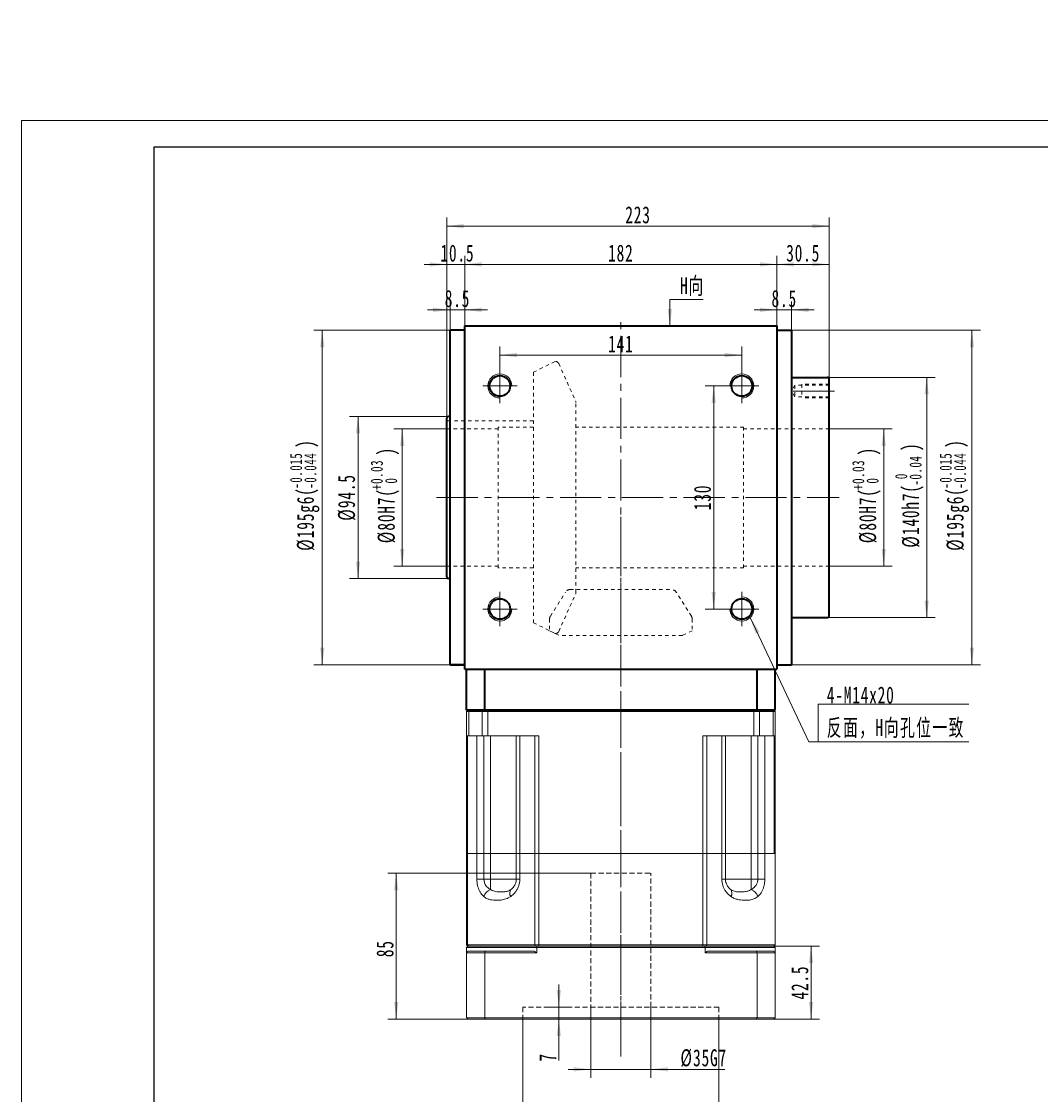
# Model space of a CAD drawing. Header units: millimetres. Extents: x 1279 to 2575, y -336 to 638.
# Tile 2 of 3: x 1279 to 1873, y 12 to 638. Entities that reach past the tile are written whole.
import ezdxf

# ---------------------------------------------------------------- set-up
doc = ezdxf.new("R2010")
doc.units = ezdxf.units.MM
doc.header["$LTSCALE"] = 2
for name, pattern in [('CENTER', [10.16, 6.35, -1.27, 1.27, -1.27]), ('DASHED', [0.75, 0.5, -0.25]), ('点画线', [18, 12, -2, 2, -2]), ('虚线', [2, 1, -1])]:
    doc.linetypes.add(name, pattern=pattern)
doc.layers.get('0').update_dxf_attribs({"lineweight": 18})
for name, color, linetype, lineweight in [('3中心线层', 1, 'CENTER', 18), ('4虚线层', 6, 'DASHED', 18), ('中心线层', 1, '点画线', 18), ('图框_外框线', 7, 'Continuous', 18), ('尺寸线层', 3, 'Continuous', 18), ('粗实线', 7, 'Continuous', 50), ('粗实线层', 7, 'Continuous', 35), ('虚线层', 6, '虚线', 18)]:
    doc.layers.add(name, color=color, linetype=linetype, lineweight=lineweight)
doc.styles.add('标准', font='txt', dxfattribs={"width": 0.667})
doc.dimstyles.new('a4-1-1.5', dxfattribs={"dimtxt": 4.5, "dimasz": 4.5, "dimexe": 2.25, "dimexo": 0, "dimgap": 0.75, "dimtad": 1, "dimdec": 3, "dimdsep": 46, "dimtxsty": '标准', "dimblk": '_CAXARROW', "dimcen": 0, "dimdle": 6, "dimazin": 2, "dimtfac": 0.707107, "dimtdec": 3, "dimtix": 1, "dimtmove": 2, "dimatfit": 3, "dimfxl": 0, "dimfrac": 2, "dimtolj": 1, "dimtzin": 0, "dimarcsym": 0})

# ---------------------------------------------------------------- blocks, each defined once
blk = doc.blocks.new('*X6')
at = {"layer": '尺寸线层', "linetype": 'Continuous'}
for points in [[(1555.18, -85.23), (1551.49, -75.96), (1549.32, -77.16)], [(1560.97, -95.74), (1566.83, -103.82), (1564.66, -105.01)]]:
    blk.add_hatch(color=0, dxfattribs=at).paths.add_polyline_path(points, flags=0)
at = {"layer": '尺寸线层', "color": 0, "linetype": 'Continuous'}
blk.add_line((1509.36, -2.05), (1567.34, -107.3), dxfattribs=at)
at = {"layer": '尺寸线层', "color": 0, "insert": (1532.04, -26.36), "char_height": 9.9, "width": 128.9258, "attachment_point": 5, "rotation": 298.84961, "line_spacing_factor": 1.15057, "style": '标准'}
blk.add_mtext('\\T1.1;4-M12深28均布', dxfattribs=at)
blk = doc.blocks.new('_CAXARROW')
blk.add_hatch(color=0).paths.add_polyline_path([(0, 0), (-1, 0.125), (-1, -0.125)], flags=0)
blk = doc.blocks.new('*X10')
at = {"layer": '尺寸线层', "linetype": 'Continuous'}
for points in [[(1558.28, 443.42), (1568.18, 444.66), (1568.18, 442.19)], [(1699.28, 443.42), (1689.38, 444.66), (1689.38, 442.19)]]:
    blk.add_hatch(color=0, dxfattribs=at).paths.add_polyline_path(points, flags=0)
at = {"layer": '尺寸线层', "color": 0, "linetype": 'Continuous'}
for p, q in [((1558.28, 435.45), (1558.28, 448.37)), ((1699.28, 435.45), (1699.28, 448.37)), ((1558.28, 443.42), (1699.28, 443.42))]:
    blk.add_line(p, q, dxfattribs=at)
at = {"layer": '尺寸线层', "color": 0, "insert": (1628.78, 449.94), "char_height": 9.9, "width": 26.017, "attachment_point": 5, "line_spacing_factor": 1.15057, "style": '标准'}
blk.add_mtext('\\T1.1;141', dxfattribs=at)
blk = doc.blocks.new('*X11')
at = {"layer": '尺寸线层', "linetype": 'Continuous'}
for points in [[(1682.9, 425.45), (1684.14, 415.55), (1681.67, 415.55)], [(1682.9, 295.45), (1684.14, 305.35), (1681.67, 305.35)]]:
    blk.add_hatch(color=0, dxfattribs=at).paths.add_polyline_path(points, flags=0)
at = {"layer": '尺寸线层', "color": 0, "linetype": 'Continuous'}
for p, q in [((1689.28, 425.45), (1677.95, 425.45)), ((1682.9, 425.45), (1682.9, 295.45)), ((1689.28, 295.45), (1677.95, 295.45))]:
    blk.add_line(p, q, dxfattribs=at)
at = {"layer": '尺寸线层', "color": 0, "insert": (1676.39, 360.45), "char_height": 9.9, "width": 26.9708, "attachment_point": 5, "rotation": 90, "line_spacing_factor": 1.15057, "style": '标准'}
blk.add_mtext('\\T1.1;130', dxfattribs=at)
blk = doc.blocks.new('*X13')
at = {"layer": '尺寸线层', "color": 0, "char_height": 9.9, "attachment_point": 1, "rotation": 90, "line_spacing_factor": 1.15057, "style": '标准'}
for s, insert, width in [('\\T1.1;{\\H0.707107x;+0.03}', (1483.02, 364.88), 71.7195), ('\\T1.1;)', (1487.05, 384.91), 213.2903), ('\\T1.1;%%C80H7(', (1487.05, 333.79), 213.2903), ('\\T1.1;{\\H0.707107x;0}', (1491.38, 368.56), 71.7195)]:
    blk.add_mtext(s, dxfattribs=dict(at, insert=insert, width=width))
blk = doc.blocks.new('*X12')
at = {"layer": '尺寸线层', "linetype": 'Continuous'}
for points in [[(1501.38, 400.45), (1502.61, 390.55), (1500.14, 390.55)], [(1501.38, 320.45), (1502.61, 330.35), (1500.14, 330.35)]]:
    blk.add_hatch(color=0, dxfattribs=at).paths.add_polyline_path(points, flags=0)
at = {"layer": '尺寸线层', "color": 0, "linetype": 'Continuous'}
for p, q in [((1527.28, 400.45), (1496.43, 400.45)), ((1501.38, 400.45), (1501.38, 320.45)), ((1527.28, 320.45), (1496.43, 320.45))]:
    blk.add_line(p, q, dxfattribs=at)
at = {"layer": '尺寸线层', "color": 0}
blk.add_blockref('*X13', (0, 0), dxfattribs=at)
blk = doc.blocks.new('*X14')
at = {"layer": '尺寸线层', "linetype": 'Continuous'}
for points in [[(1475.61, 407.7), (1476.85, 397.8), (1474.37, 397.8)], [(1475.61, 313.2), (1476.85, 323.1), (1474.37, 323.1)]]:
    blk.add_hatch(color=0, dxfattribs=at).paths.add_polyline_path(points, flags=0)
at = {"layer": '尺寸线层', "color": 0, "linetype": 'Continuous'}
for p, q in [((1528.28, 407.7), (1470.66, 407.7)), ((1475.61, 407.7), (1475.61, 313.2)), ((1528.28, 313.2), (1470.66, 313.2))]:
    blk.add_line(p, q, dxfattribs=at)
at = {"layer": '尺寸线层', "color": 0, "insert": (1469.09, 360.45), "char_height": 9.9, "width": 49.1726, "attachment_point": 5, "rotation": 90, "line_spacing_factor": 1.15057, "style": '标准'}
blk.add_mtext('\\T1.1;%%C94.5', dxfattribs=at)
blk = doc.blocks.new('*X16')
at = {"layer": '尺寸线层', "color": 0, "char_height": 9.9, "attachment_point": 1, "rotation": 90, "line_spacing_factor": 1.15057, "style": '标准'}
for s, insert, width in [('\\T1.1;{\\H0.707107x;-0.015}', (1435.95, 365.56), 86.3291), ('\\T1.1;)', (1439.97, 389.32), 248.5608), ('\\T1.1;{\\H0.707107x;-0.044}', (1444.3, 365.56), 86.3291), ('\\T1.1;%%C195g6(', (1439.97, 329.38), 248.5608)]:
    blk.add_mtext(s, dxfattribs=dict(at, insert=insert, width=width))
blk = doc.blocks.new('*X15')
at = {"layer": '尺寸线层', "linetype": 'Continuous'}
for points in [[(1454.77, 457.95), (1456.01, 448.05), (1453.53, 448.05)], [(1454.77, 262.95), (1456.01, 272.85), (1453.53, 272.85)]]:
    blk.add_hatch(color=0, dxfattribs=at).paths.add_polyline_path(points, flags=0)
at = {"layer": '尺寸线层', "color": 0, "linetype": 'Continuous'}
for p, q in [((1529.28, 457.95), (1449.82, 457.95)), ((1454.77, 457.95), (1454.77, 262.95)), ((1529.28, 262.95), (1449.82, 262.95))]:
    blk.add_line(p, q, dxfattribs=at)
at = {"layer": '尺寸线层', "color": 0}
blk.add_blockref('*X16', (0, 0), dxfattribs=at)
blk = doc.blocks.new('*X18')
at = {"layer": '尺寸线层', "color": 0, "char_height": 9.9, "attachment_point": 1, "rotation": 90, "line_spacing_factor": 1.15057, "style": '标准'}
for s, insert, width in [('\\T1.1;{\\H0.707107x;+0.03}', (1763.64, 364.88), 71.7195), ('\\T1.1;)', (1767.67, 384.91), 213.2903), ('\\T1.1;%%C80H7(', (1767.67, 333.79), 213.2903), ('\\T1.1;{\\H0.707107x;0}', (1771.99, 368.56), 71.7195)]:
    blk.add_mtext(s, dxfattribs=dict(at, insert=insert, width=width))
blk = doc.blocks.new('*X17')
at = {"layer": '尺寸线层', "linetype": 'Continuous'}
for points in [[(1781.99, 400.45), (1783.23, 390.55), (1780.76, 390.55)], [(1781.99, 320.45), (1783.23, 330.35), (1780.76, 330.35)]]:
    blk.add_hatch(color=0, dxfattribs=at).paths.add_polyline_path(points, flags=0)
at = {"layer": '尺寸线层', "color": 0, "linetype": 'Continuous'}
for p, q in [((1750.28, 400.45), (1786.94, 400.45)), ((1781.99, 400.45), (1781.99, 320.45)), ((1750.28, 320.45), (1786.94, 320.45))]:
    blk.add_line(p, q, dxfattribs=at)
at = {"layer": '尺寸线层', "color": 0}
blk.add_blockref('*X18', (0, 0), dxfattribs=at)
blk = doc.blocks.new('*X20')
at = {"layer": '尺寸线层', "color": 0, "char_height": 9.9, "attachment_point": 1, "rotation": 90, "line_spacing_factor": 1.15057, "style": '标准'}
for s, insert, width in [('\\T1.1;)', (1792.71, 387.49), 233.9513), ('\\T1.1;{\\H0.707107x;-0.04}', (1797.04, 367.39), 71.7195), ('\\T1.1;%%C140h7(', (1792.71, 331.21), 233.9513), ('\\T1.1;{\\H0.707107x;0}', (1788.68, 371.14), 71.7195)]:
    blk.add_mtext(s, dxfattribs=dict(at, insert=insert, width=width))
blk = doc.blocks.new('*X19')
at = {"layer": '尺寸线层', "linetype": 'Continuous'}
for points in [[(1807.04, 430.45), (1808.28, 420.55), (1805.8, 420.55)], [(1807.04, 290.45), (1808.28, 300.35), (1805.8, 300.35)]]:
    blk.add_hatch(color=0, dxfattribs=at).paths.add_polyline_path(points, flags=0)
at = {"layer": '尺寸线层', "color": 0, "linetype": 'Continuous'}
for p, q in [((1749.28, 430.45), (1811.99, 430.45)), ((1807.04, 430.45), (1807.04, 290.45)), ((1749.28, 290.45), (1811.99, 290.45))]:
    blk.add_line(p, q, dxfattribs=at)
at = {"layer": '尺寸线层', "color": 0}
blk.add_blockref('*X20', (0, 0), dxfattribs=at)
blk = doc.blocks.new('*X22')
at = {"layer": '尺寸线层', "color": 0, "char_height": 9.9, "attachment_point": 1, "rotation": 90, "line_spacing_factor": 1.15057, "style": '标准'}
for s, insert, width in [('\\T1.1;{\\H0.707107x;-0.015}', (1814.6, 365.56), 86.3291), ('\\T1.1;)', (1818.63, 389.32), 248.5608), ('\\T1.1;{\\H0.707107x;-0.044}', (1822.96, 365.56), 86.3291), ('\\T1.1;%%C195g6(', (1818.63, 329.38), 248.5608)]:
    blk.add_mtext(s, dxfattribs=dict(at, insert=insert, width=width))
blk = doc.blocks.new('*X21')
at = {"layer": '尺寸线层', "linetype": 'Continuous'}
for points in [[(1833.43, 457.95), (1834.66, 448.05), (1832.19, 448.05)], [(1833.43, 262.95), (1834.66, 272.85), (1832.19, 272.85)]]:
    blk.add_hatch(color=0, dxfattribs=at).paths.add_polyline_path(points, flags=0)
at = {"layer": '尺寸线层', "color": 0, "linetype": 'Continuous'}
for p, q in [((1728.28, 457.95), (1838.38, 457.95)), ((1833.43, 457.95), (1833.43, 262.95)), ((1728.28, 262.95), (1838.38, 262.95))]:
    blk.add_line(p, q, dxfattribs=at)
at = {"layer": '尺寸线层', "color": 0}
blk.add_blockref('*X22', (0, 0), dxfattribs=at)
blk = doc.blocks.new('*X23')
at = {"layer": '尺寸线层', "linetype": 'Continuous'}
for points in [[(1537.78, 496.3), (1547.68, 497.54), (1547.68, 495.07)], [(1719.78, 496.3), (1709.88, 497.54), (1709.88, 495.07)]]:
    blk.add_hatch(color=0, dxfattribs=at).paths.add_polyline_path(points, flags=0)
at = {"layer": '尺寸线层', "color": 0, "linetype": 'Continuous'}
for p, q in [((1537.78, 460.45), (1537.78, 501.25)), ((1719.78, 460.45), (1719.78, 501.25)), ((1537.78, 496.3), (1719.78, 496.3))]:
    blk.add_line(p, q, dxfattribs=at)
at = {"layer": '尺寸线层', "color": 0, "insert": (1628.78, 502.82), "char_height": 9.9, "width": 26.7507, "attachment_point": 5, "line_spacing_factor": 1.15057, "style": '标准'}
blk.add_mtext('\\T1.1;182', dxfattribs=at)
blk = doc.blocks.new('*X24')
at = {"layer": '尺寸线层', "linetype": 'Continuous'}
for points in [[(1527.28, 518.61), (1537.18, 517.37), (1537.18, 519.85)], [(1750.28, 518.61), (1740.38, 517.37), (1740.38, 519.85)]]:
    blk.add_hatch(color=0, dxfattribs=at).paths.add_polyline_path(points, flags=0)
at = {"layer": '尺寸线层', "color": 0, "linetype": 'Continuous'}
for p, q in [((1527.28, 406.7), (1527.28, 523.56)), ((1750.28, 429.45), (1750.28, 523.56)), ((1750.28, 518.61), (1527.28, 518.61))]:
    blk.add_line(p, q, dxfattribs=at)
at = {"layer": '尺寸线层', "color": 0, "insert": (1638.78, 525.13), "char_height": 9.9, "width": 27.9246, "attachment_point": 5, "line_spacing_factor": 1.15057, "style": '标准'}
blk.add_mtext('\\T1.1;223', dxfattribs=at)
blk = doc.blocks.new('*X25')
at = {"layer": '尺寸线层', "linetype": 'Continuous'}
for points in [[(1527.28, 496.3), (1517.38, 495.07), (1517.38, 497.54)], [(1537.78, 496.3), (1547.68, 495.07), (1547.68, 497.54)]]:
    blk.add_hatch(color=0, dxfattribs=at).paths.add_polyline_path(points, flags=0)
at = {"layer": '尺寸线层', "color": 0, "linetype": 'Continuous'}
for p, q in [((1527.28, 406.7), (1527.28, 501.25)), ((1537.78, 460.45), (1537.78, 501.25)), ((1550.98, 496.3), (1514.08, 496.3))]:
    blk.add_line(p, q, dxfattribs=at)
at = {"layer": '尺寸线层', "color": 0, "insert": (1533.53, 502.82), "char_height": 9.9, "width": 37.0812, "attachment_point": 5, "line_spacing_factor": 1.15057, "style": '标准'}
blk.add_mtext('\\T1.1;10.5', dxfattribs=at)
blk = doc.blocks.new('*X26')
at = {"layer": '尺寸线层', "linetype": 'Continuous'}
for points in [[(1529.28, 469.81), (1519.38, 468.57), (1519.38, 471.05)], [(1537.78, 469.81), (1547.68, 468.57), (1547.68, 471.05)]]:
    blk.add_hatch(color=0, dxfattribs=at).paths.add_polyline_path(points, flags=0)
at = {"layer": '尺寸线层', "color": 0, "linetype": 'Continuous'}
for p, q in [((1550.98, 469.81), (1516.08, 469.81)), ((1529.28, 457.95), (1529.28, 474.76)), ((1537.78, 460.45), (1537.78, 474.76))]:
    blk.add_line(p, q, dxfattribs=at)
at = {"layer": '尺寸线层', "color": 0, "insert": (1533.53, 476.33), "char_height": 9.9, "width": 28.0714, "attachment_point": 5, "line_spacing_factor": 1.15057, "style": '标准'}
blk.add_mtext('\\T1.1;8.5', dxfattribs=at)
blk = doc.blocks.new('*X27')
at = {"layer": '尺寸线层', "linetype": 'Continuous'}
for points in [[(1719.78, 469.81), (1709.88, 471.05), (1709.88, 468.57)], [(1728.28, 469.81), (1738.18, 471.05), (1738.18, 468.57)]]:
    blk.add_hatch(color=0, dxfattribs=at).paths.add_polyline_path(points, flags=0)
at = {"layer": '尺寸线层', "color": 0, "linetype": 'Continuous'}
for p, q in [((1706.58, 469.81), (1741.48, 469.81)), ((1719.78, 460.45), (1719.78, 474.76)), ((1728.28, 457.95), (1728.28, 474.76))]:
    blk.add_line(p, q, dxfattribs=at)
at = {"layer": '尺寸线层', "color": 0, "insert": (1724.03, 476.33), "char_height": 9.9, "width": 28.0714, "attachment_point": 5, "line_spacing_factor": 1.15057, "style": '标准'}
blk.add_mtext('\\T1.1;8.5', dxfattribs=at)
blk = doc.blocks.new('*X28')
at = {"layer": '尺寸线层', "linetype": 'Continuous'}
for points in [[(1719.78, 496.3), (1729.68, 497.54), (1729.68, 495.07)], [(1750.28, 496.3), (1740.38, 497.54), (1740.38, 495.07)]]:
    blk.add_hatch(color=0, dxfattribs=at).paths.add_polyline_path(points, flags=0)
at = {"layer": '尺寸线层', "color": 0, "linetype": 'Continuous'}
for p, q in [((1719.78, 460.45), (1719.78, 501.25)), ((1750.28, 429.45), (1750.28, 501.25)), ((1719.78, 496.3), (1750.28, 496.3))]:
    blk.add_line(p, q, dxfattribs=at)
at = {"layer": '尺寸线层', "color": 0, "insert": (1735.03, 502.82), "char_height": 9.9, "width": 38.1084, "attachment_point": 5, "line_spacing_factor": 1.15057, "style": '标准'}
blk.add_mtext('\\T1.1;30.5', dxfattribs=at)
blk = doc.blocks.new('*X29')
at = {"layer": '尺寸线层', "linetype": 'Continuous'}
blk.add_hatch(color=0, dxfattribs=at).paths.add_polyline_path([(-39.64, 72.53), (-34.3, 64.1), (-36.54, 63.05)], flags=0)
at = {"layer": '尺寸线层', "color": 0, "linetype": 'Continuous'}
blk.add_line((-39.64, 72.53), (-5.5, 0), dxfattribs=at)
at = {"layer": '尺寸线层', "color": 0}
for p, q in [((0, 22.01), (87.76, 22.01)), ((0, 0), (0, 22.01)), ((-5.5, 0), (0, 0)), ((0, 0), (87.76, 0))]:
    blk.add_line(p, q, dxfattribs=at)
at = {"layer": '尺寸线层', "color": 0, "insert": (4.95, 1.98), "char_height": 9.9, "width": 165.6254, "attachment_point": 7, "line_spacing_factor": 1.15057, "style": '标准'}
blk.add_mtext('\\T1.1;4-M14x20\\P反面，H向孔位一致', dxfattribs=at)
blk = doc.blocks.new('*X30')
at = {"layer": '尺寸线层', "linetype": 'Continuous'}
blk.add_hatch(color=0, dxfattribs=at).paths.add_polyline_path([(-1.02, -15.43), (-2.26, -5.53), (0.22, -5.53)], flags=0)
at = {"layer": '尺寸线层', "color": 0, "linetype": 'Continuous'}
blk.add_line((-1.02, -15.43), (-1.02, 0), dxfattribs=at)
at = {"layer": '尺寸线层', "color": 0}
for p, q in [((-1.02, 0), (0, 0)), ((0, 0), (0, 0)), ((0, 0), (18.37, 0))]:
    blk.add_line(p, q, dxfattribs=at)
at = {"layer": '尺寸线层', "color": 0, "insert": (4.95, 1.98), "char_height": 9.9, "width": 26.8387, "attachment_point": 7, "line_spacing_factor": 1.15057, "style": '标准'}
blk.add_mtext('\\T1.1;H向', dxfattribs=at)
blk = doc.blocks.new('*X38')
at = {"layer": '尺寸线层', "linetype": 'Continuous'}
for points in [[(1739.66, 98.95), (1738.42, 89.05), (1740.9, 89.05)], [(1739.66, 56.45), (1738.42, 66.35), (1740.9, 66.35)]]:
    blk.add_hatch(color=0, dxfattribs=at).paths.add_polyline_path(points, flags=0)
at = {"layer": '尺寸线层', "color": 0, "linetype": 'Continuous'}
for p, q in [((1717.98, 98.95), (1744.61, 98.95)), ((1739.66, 56.45), (1739.66, 98.95)), ((1717.98, 56.45), (1744.61, 56.45))]:
    blk.add_line(p, q, dxfattribs=at)
at = {"layer": '尺寸线层', "color": 0, "insert": (1733.14, 77.7), "char_height": 9.9, "width": 38.5486, "attachment_point": 5, "rotation": 90, "line_spacing_factor": 1.15057, "style": '标准'}
blk.add_mtext('\\T1.1;42.5', dxfattribs=at)
blk = doc.blocks.new('*X39')
at = {"layer": '尺寸线层', "linetype": 'Continuous'}
for points in [[(1571.63, -8.35), (1581.53, -7.12), (1581.53, -9.59)], [(1685.93, -8.35), (1676.03, -7.12), (1676.03, -9.59)]]:
    blk.add_hatch(color=0, dxfattribs=at).paths.add_polyline_path(points, flags=0)
at = {"layer": '尺寸线层', "color": 0, "linetype": 'Continuous'}
for p, q in [((1571.63, 56.45), (1571.63, -13.3)), ((1685.93, 56.45), (1685.93, -13.3)), ((1571.63, -8.35), (1685.93, -8.35))]:
    blk.add_line(p, q, dxfattribs=at)
at = {"layer": '尺寸线层', "color": 0, "insert": (1628.78, -1.84), "char_height": 9.9, "width": 80.3108, "attachment_point": 5, "line_spacing_factor": 1.15057, "style": '标准'}
blk.add_mtext('\\T1.1;%%C114.3F6', dxfattribs=at)
blk = doc.blocks.new('*X40')
at = {"layer": '尺寸线层', "linetype": 'Continuous'}
for points in [[(1592.65, 63.45), (1591.41, 73.35), (1593.89, 73.35)], [(1592.65, 56.45), (1591.41, 46.55), (1593.89, 46.55)]]:
    blk.add_hatch(color=0, dxfattribs=at).paths.add_polyline_path(points, flags=0)
at = {"layer": '尺寸线层', "color": 0, "linetype": 'Continuous'}
for p, q in [((1592.65, 32.37), (1592.65, 76.65)), ((1585.59, 63.45), (1597.6, 63.45)), ((1585.59, 56.45), (1597.6, 56.45))]:
    blk.add_line(p, q, dxfattribs=at)
at = {"layer": '尺寸线层', "color": 0, "insert": (1586.19, 34.15), "char_height": 9.9, "width": 19.8, "attachment_point": 5, "rotation": 90, "line_spacing_factor": 1.15057, "style": '标准'}
blk.add_mtext('\\T1.1;7', dxfattribs=at)
blk = doc.blocks.new('*X41')
at = {"layer": '尺寸线层', "linetype": 'Continuous'}
for points in [[(1497.87, 141.45), (1496.63, 131.55), (1499.11, 131.55)], [(1497.87, 56.45), (1496.63, 66.35), (1499.11, 66.35)]]:
    blk.add_hatch(color=0, dxfattribs=at).paths.add_polyline_path(points, flags=0)
at = {"layer": '尺寸线层', "color": 0, "linetype": 'Continuous'}
for p, q in [((1611.28, 141.45), (1492.92, 141.45)), ((1497.87, 56.45), (1497.87, 141.45)), ((1541.28, 56.45), (1492.92, 56.45))]:
    blk.add_line(p, q, dxfattribs=at)
at = {"layer": '尺寸线层', "color": 0, "insert": (1491.35, 97.45), "char_height": 9.9, "width": 19.8, "attachment_point": 5, "rotation": 90, "line_spacing_factor": 1.15057, "style": '标准'}
blk.add_mtext('\\T1.1;85', dxfattribs=at)
blk = doc.blocks.new('*X42')
at = {"layer": '尺寸线层', "linetype": 'Continuous'}
for points in [[(1611.28, 27.16), (1601.38, 28.4), (1601.38, 25.93)], [(1646.28, 27.16), (1656.18, 28.4), (1656.18, 25.93)]]:
    blk.add_hatch(color=0, dxfattribs=at).paths.add_polyline_path(points, flags=0)
at = {"layer": '尺寸线层', "color": 0, "linetype": 'Continuous'}
for p, q in [((1611.28, 63.45), (1611.28, 22.21)), ((1646.28, 63.45), (1646.28, 22.21)), ((1598.08, 27.16), (1689.4, 27.16))]:
    blk.add_line(p, q, dxfattribs=at)
at = {"layer": '尺寸线层', "color": 0, "insert": (1677.08, 33.68), "char_height": 9.9, "width": 49.2459, "attachment_point": 5, "line_spacing_factor": 1.15057, "style": '标准'}
blk.add_mtext('\\T1.1;%%C35G7', dxfattribs=at)

msp = doc.modelspace()

# ---------------------------------------------------------------- linework, layer by layer
at = {"color": 7, "linetype": 'Continuous', "lineweight": 15}
for p, q in [((1539.5846, 236.4509), (1538.7846, 235.6509)), ((1540.0889, 235.6509), (1538.7846, 235.6509)), ((1538.7846, 221.4509), (1538.7846, 235.6509)), ((1539.5846, 236.4509), (1540.6802, 236.4509)), ((1540.0889, 235.6509), (1540.6802, 236.4509)), ((1547.9571, 235.6509), (1540.0889, 235.6509)), ((1540.0889, 235.6509), (1540.0889, 221.4509)), ((1540.6802, 236.4509), (1548.4959, 236.4509)), ((1547.9571, 235.6509), (1548.4959, 236.4509)), ((1547.9571, 221.4509), (1547.9571, 235.6509)), ((1551.3249, 235.6509), (1547.9571, 235.6509)), ((1548.4959, 236.4509), (1551.3249, 236.4509)), ((1551.3249, 235.6509), (1551.3249, 236.4509)), ((1551.3249, 236.4509), (1706.2442, 236.4509)), ((1551.3249, 235.6509), (1551.3249, 221.4509)), ((1706.2442, 235.6509), (1551.3249, 235.6509)), ((1706.2442, 235.6509), (1706.2442, 236.4509)), ((1706.2442, 236.4509), (1709.0732, 236.4509)), ((1706.2442, 221.4509), (1706.2442, 235.6509)), ((1709.612, 235.6509), (1706.2442, 235.6509)), ((1709.612, 235.6509), (1709.0732, 236.4509)), ((1709.0732, 236.4509), (1716.8889, 236.4509)), ((1709.612, 235.6509), (1709.612, 221.4509)), ((1717.4802, 235.6509), (1709.612, 235.6509)), ((1717.4802, 235.6509), (1716.8889, 236.4509)), ((1716.8889, 236.4509), (1717.9846, 236.4509)), ((1717.4802, 221.4509), (1717.4802, 235.6509)), ((1718.7846, 235.6509), (1717.4802, 235.6509)), ((1718.7846, 235.6509), (1717.9846, 236.4509)), ((1718.7846, 235.6509), (1718.7846, 221.4509)), ((1540.0889, 221.4509), (1538.7846, 221.4509)), ((1538.7846, 152.9509), (1538.7846, 221.4509)), ((1539.4256, 221.4509), (1539.4256, 152.9509)), ((1540.0889, 221.4509), (1547.9571, 221.4509)), ((1544.888, 152.9509), (1544.888, 221.4509)), ((1551.3249, 221.4509), (1547.9571, 221.4509)), ((1548.9805, 221.4509), (1548.9805, 152.9509)), ((1581.0221, 221.4509), (1551.3249, 221.4509)), ((1552.7706, 221.4509), (1552.7706, 152.9509)), ((1567.7706, 152.9509), (1567.7706, 221.4509)), ((1569.8981, 221.4509), (1569.8981, 152.9509)), ((1578.5728, 152.9509), (1578.5728, 221.4509)), ((1581.0221, 221.4509), (1581.0221, 152.9509)), ((1706.2442, 221.4509), (1676.547, 221.4509)), ((1676.547, 152.9509), (1676.547, 221.4509)), ((1678.9964, 221.4509), (1678.9964, 152.9509)), ((1687.6711, 152.9509), (1687.6711, 221.4509)), ((1689.7985, 221.4509), (1689.7985, 152.9509)), ((1704.7985, 221.4509), (1704.7985, 152.9509)), ((1709.612, 221.4509), (1706.2442, 221.4509)), ((1708.5886, 152.9509), (1708.5886, 221.4509)), ((1709.612, 221.4509), (1717.4802, 221.4509)), ((1712.6811, 221.4509), (1712.6811, 152.9509)), ((1718.7846, 221.4509), (1717.4802, 221.4509)), ((1718.1435, 152.9509), (1718.1435, 221.4509)), ((1718.7846, 221.4509), (1718.7846, 152.9509)), ((1538.7846, 99.7509), (1538.7846, 152.9509)), ((1538.7846, 152.9509), (1539.4256, 152.9509)), ((1539.4256, 152.9509), (1538.7846, 152.9509)), ((1539.4256, 152.9509), (1539.4256, 99.7509)), ((1539.4256, 152.9509), (1544.888, 152.9509)), ((1544.888, 152.9509), (1539.4256, 152.9509)), ((1544.888, 137.9509), (1544.888, 152.9509)), ((1544.888, 152.9509), (1548.9805, 152.9509)), ((1548.9805, 152.9509), (1544.888, 152.9509)), ((1548.9805, 152.9509), (1548.9805, 137.9509)), ((1552.7706, 152.9509), (1548.9805, 152.9509)), ((1548.9805, 152.9509), (1552.7706, 152.9509)), ((1552.7706, 137.9509), (1552.7706, 152.9509)), ((1567.7706, 152.9509), (1552.7706, 152.9509)), ((1552.7706, 152.9509), (1567.7706, 152.9509)), ((1567.7706, 137.9509), (1567.7706, 152.9509)), ((1567.7706, 152.9509), (1569.8981, 152.9509)), ((1569.8981, 152.9509), (1567.7706, 152.9509)), ((1569.8981, 152.9509), (1569.8981, 137.9509)), ((1569.8981, 152.9509), (1578.5728, 152.9509)), ((1578.5728, 152.9509), (1569.8981, 152.9509)), ((1578.5728, 99.7509), (1578.5728, 152.9509)), ((1578.5728, 152.9509), (1581.0221, 152.9509)), ((1581.0221, 152.9509), (1578.5728, 152.9509)), ((1581.0221, 152.9509), (1581.0221, 99.7509)), ((1581.0221, 152.9509), (1676.547, 152.9509)), ((1676.547, 152.9509), (1581.0221, 152.9509)), ((1676.547, 99.7509), (1676.547, 152.9509)), ((1676.547, 152.9509), (1678.9964, 152.9509)), ((1678.9964, 152.9509), (1676.547, 152.9509)), ((1678.9964, 152.9509), (1678.9964, 99.7509)), ((1678.9964, 152.9509), (1687.6711, 152.9509)), ((1687.6711, 152.9509), (1678.9964, 152.9509)), ((1687.6711, 137.9509), (1687.6711, 152.9509)), ((1687.6711, 152.9509), (1689.7985, 152.9509)), ((1689.7985, 152.9509), (1687.6711, 152.9509)), ((1689.7985, 152.9509), (1689.7985, 137.9509)), ((1704.7985, 152.9509), (1689.7985, 152.9509)), ((1689.7985, 152.9509), (1704.7985, 152.9509)), ((1704.7985, 137.9509), (1704.7985, 152.9509)), ((1708.5886, 152.9509), (1704.7985, 152.9509)), ((1704.7985, 152.9509), (1708.5886, 152.9509)), ((1708.5886, 137.9509), (1708.5886, 152.9509)), ((1708.5886, 152.9509), (1712.6811, 152.9509)), ((1712.6811, 152.9509), (1708.5886, 152.9509)), ((1712.6811, 152.9509), (1712.6811, 137.9509)), ((1712.6811, 152.9509), (1718.7846, 152.9509)), ((1718.1435, 152.9509), (1712.6811, 152.9509)), ((1718.7846, 99.7509), (1718.7846, 152.9509)), ((1544.888, 137.9509), (1548.9805, 137.9509)), ((1548.9805, 137.9509), (1552.7706, 137.9509)), ((1552.7706, 137.9509), (1567.7706, 137.9509)), ((1552.7706, 137.9509), (1552.7706, 131.9311)), ((1569.8981, 137.9509), (1567.7706, 137.9509)), ((1687.6711, 137.9509), (1689.7985, 137.9509)), ((1689.7985, 137.9509), (1704.7985, 137.9509)), ((1704.7985, 137.9509), (1704.7985, 131.9311)), ((1704.7985, 137.9509), (1708.5886, 137.9509)), ((1712.6811, 137.9509), (1708.5886, 137.9509)), ((1538.7846, 99.7509), (1539.4256, 99.7509)), ((1538.7846, 99.7509), (1539.5846, 98.9509)), ((1538.7846, 98.1509), (1538.7846, 95.1509)), ((1579.731, 98.1509), (1538.7846, 98.1509)), ((1538.7846, 95.1509), (1538.7846, 57.2509)), ((1549.412, 95.1509), (1538.7846, 95.1509)), ((1539.4256, 99.7509), (1578.5728, 99.7509)), ((1539.4256, 99.7509), (1540.123, 98.9509)), ((1539.5846, 98.9509), (1579.9353, 98.9509)), ((1539.5846, 95.9509), (1549.715, 95.9509)), ((1578.9647, 98.9509), (1540.123, 98.9509)), ((1549.412, 57.2509), (1549.412, 95.1509)), ((1579.731, 95.1509), (1549.412, 95.1509)), ((1549.715, 95.9509), (1578.2909, 95.9509)), ((1578.5728, 99.7509), (1581.0221, 99.7509)), ((1578.5728, 99.7509), (1578.9647, 98.9509)), ((1579.731, 95.1509), (1579.731, 98.1509)), ((1677.8381, 98.1509), (1579.731, 98.1509)), ((1579.9353, 98.9509), (1677.6338, 98.9509)), ((1581.0221, 99.7509), (1676.547, 99.7509)), ((1581.0221, 99.7509), (1581.0221, 98.9509)), ((1676.547, 98.9509), (1581.0221, 98.9509)), ((1676.547, 99.7509), (1678.9964, 99.7509)), ((1676.547, 98.9509), (1676.547, 99.7509)), ((1677.6338, 98.9509), (1717.9846, 98.9509)), ((1677.8381, 98.1509), (1677.8381, 95.1509)), ((1718.7846, 98.1509), (1677.8381, 98.1509)), ((1708.1571, 95.1509), (1677.8381, 95.1509)), ((1678.6045, 98.9509), (1678.9964, 99.7509)), ((1717.9846, 98.9509), (1678.6045, 98.9509)), ((1678.9964, 99.7509), (1718.7846, 99.7509)), ((1679.2782, 95.9509), (1707.8542, 95.9509)), ((1707.8542, 95.9509), (1717.9846, 95.9509)), ((1708.1571, 95.1509), (1708.1571, 57.2509)), ((1718.7846, 95.1509), (1708.1571, 95.1509)), ((1718.7846, 95.1509), (1718.7846, 98.1509)), ((1718.7846, 57.2509), (1718.7846, 95.1509)), ((1538.7846, 57.2509), (1549.412, 57.2509)), ((1549.715, 56.4509), (1539.5846, 56.4509)), ((1549.412, 57.2509), (1708.1571, 57.2509)), ((1707.8542, 56.4509), (1549.715, 56.4509)), ((1717.9846, 56.4509), (1707.8542, 56.4509)), ((1708.1571, 57.2509), (1718.7846, 57.2509))]:
    msp.add_line(p, q, dxfattribs=at)
for centre, radius, start, end in [((1555.428, 125.45), 7.0047, 112.2952665, 159.3718253), ((1567.3687, 129.8242), 3.3657, 141.2467564, 214.5020006), ((1690.2005, 129.8242), 3.3657, 325.4979994, 38.7532436), ((1702.1411, 125.45), 7.0047, 20.6281747, 67.7047335), ((1628.7846, 185.1509), 102.5, 240.4869949, 241.4078774), ((1628.7846, 185.1509), 102.5, 298.5921226, 299.5130051)]:
    msp.add_arc(centre, radius, start, end, dxfattribs=at)
for points, knots in [([(1548.8724, 127.9178), (1548.6174, 128.1568), (1548.0114, 128.7247), (1547.1543, 129.822), (1546.3502, 131.1943), (1545.7104, 132.728), (1545.2441, 134.3741), (1544.9461, 136.1343), (1544.9074, 137.3455), (1544.888, 137.9509)], [0, 0, 0, 0, 1.25141625, 2.97427121, 4.69583669, 6.30778862, 7.91856099, 9.5177262, 11.11631517, 11.11631517, 11.11631517, 11.11631517]), ([(1548.9805, 137.9509), (1549.0307, 137.3215), (1549.0894, 136.5863), (1549.545, 135.2053), (1550.366, 133.7615), (1551.6522, 132.5937), (1552.5293, 132.074), (1552.7706, 131.9311)], [0, 0, 0, 0, 1.7180794, 2.00681349, 4.12606595, 6.54573143, 7.46399079, 7.46399079, 7.46399079, 7.46399079]), ([(1569.8981, 137.9509), (1569.8914, 137.6546), (1569.8697, 136.6897), (1569.5959, 135.0764), (1568.9731, 133.2041), (1568.0712, 131.5116), (1566.6753, 129.5952), (1565.41, 128.5749), (1564.595, 127.9178)], [0, 0, 0, 0, 0.83100156, 2.70515334, 4.58063208, 6.47071414, 8.36263912, 11.78658051, 11.78658051, 11.78658051, 11.78658051]), ([(1564.7439, 131.9311), (1565.2038, 132.3179), (1565.902, 132.9053), (1566.7152, 134.0649), (1567.3039, 135.2171), (1567.64, 136.3881), (1567.7583, 137.3702), (1567.7668, 137.773), (1567.7706, 137.9509)], [0, 0, 0, 0, 2.17534723, 3.30338679, 4.42914988, 5.95037081, 6.52705842, 6.98357783, 6.98357783, 6.98357783, 6.98357783]), ([(1692.9741, 127.9178), (1692.6543, 128.1568), (1691.8942, 128.7247), (1690.7794, 129.822), (1689.7053, 131.1943), (1688.8281, 132.728), (1688.1763, 134.3741), (1687.7543, 136.1343), (1687.6988, 137.3455), (1687.6711, 137.9509)], [0, 0, 0, 0, 1.32730253, 3.15463196, 4.98059372, 6.69029493, 8.39874505, 10.09488414, 11.79041206, 11.79041206, 11.79041206, 11.79041206]), ([(1689.7985, 137.9509), (1689.8416, 137.3215), (1689.892, 136.5863), (1690.277, 135.2053), (1690.9617, 133.7615), (1691.9835, 132.5937), (1692.6436, 132.074), (1692.8252, 131.9311)], [0, 0, 0, 0, 1.60705195, 1.87712717, 3.85942717, 6.1227266, 6.98164529, 6.98164529, 6.98164529, 6.98164529]), ([(1704.7985, 131.9311), (1705.4031, 132.3179), (1706.321, 132.9053), (1707.3268, 134.0649), (1708.04, 135.2171), (1708.4356, 136.3881), (1708.5743, 137.3702), (1708.5842, 137.773), (1708.5886, 137.9509)], [0, 0, 0, 0, 2.3258383, 3.53191591, 4.73555957, 6.36201895, 6.97860195, 7.46670349, 7.46670349, 7.46670349, 7.46670349]), ([(1712.6811, 137.9509), (1712.6764, 137.6546), (1712.6612, 136.6897), (1712.4691, 135.0764), (1712.0261, 133.2041), (1711.371, 131.5116), (1710.3364, 129.5952), (1709.3391, 128.5749), (1708.6967, 127.9178)], [0, 0, 0, 0, 0.78341873, 2.55025728, 4.31834682, 6.10020348, 7.88379756, 11.11168535, 11.11168535, 11.11168535, 11.11168535]), ([(1552.7706, 131.9311), (1552.8841, 131.8563), (1553.4185, 131.5045), (1554.4805, 131.0708), (1556.5489, 130.6523), (1558.8776, 130.5708), (1561.1698, 130.6556), (1562.9992, 130.9048), (1564.1834, 131.6014), (1564.7439, 131.9311)], [0, 0, 0, 0, 0.37086152, 1.74660437, 3.15894507, 6.23308277, 8.36767356, 10.52459019, 12.4631246, 12.4631246, 12.4631246, 12.4631246]), ([(1692.8252, 131.9311), (1692.9303, 131.8563), (1693.4252, 131.5045), (1694.351, 131.0708), (1696.0624, 130.6523), (1698.0807, 130.5708), (1700.6, 130.6556), (1702.8529, 130.9048), (1704.1735, 131.6014), (1704.7985, 131.9311)], [0, 0, 0, 0, 0.37081941, 1.74640602, 3.15858632, 6.2323749, 8.36672328, 10.52339495, 12.46170921, 12.46170921, 12.46170921, 12.46170921]), ([(1564.595, 127.9178), (1564.1297, 127.62), (1563.1988, 127.0243), (1561.3117, 126.2677), (1558.9805, 125.7773), (1556.5641, 125.6764), (1554.4888, 125.743), (1552.696, 125.988), (1550.9493, 126.5267), (1549.6755, 127.2422), (1549.0201, 127.7936), (1548.8724, 127.9178)], [0, 0, 0, 0, 1.45520559, 2.91154067, 5.61681055, 8.32949888, 10.21171253, 12.09272918, 14.08851505, 16.08034811, 16.65956975, 16.65956975, 16.65956975, 16.65956975]), ([(1708.6967, 127.9178), (1708.3191, 127.62), (1707.5635, 127.0243), (1705.9615, 126.2677), (1703.8716, 125.7773), (1701.5438, 125.6764), (1699.4143, 125.743), (1697.4809, 125.988), (1695.4932, 126.5267), (1693.9698, 127.2422), (1693.1572, 127.7936), (1692.9741, 127.9178)], [0, 0, 0, 0, 1.45519647, 2.91152242, 5.61677535, 8.32944667, 10.21164853, 12.09265338, 14.08842675, 16.08024732, 16.65946534, 16.65946534, 16.65946534, 16.65946534])]:
    msp.add_open_spline(points, degree=3, knots=knots, dxfattribs=at)
for points in [[(1538.7846, 98.1509), (1539.5846, 98.9509)], [(1539.5846, 95.9509), (1538.7846, 95.1509)], [(1549.715, 95.9509), (1549.412, 95.1509)], [(1579.731, 98.1509), (1579.9353, 98.9509)], [(1677.6338, 98.9509), (1677.8381, 98.1509)], [(1708.1571, 95.1509), (1707.8542, 95.9509)], [(1717.9846, 98.9509), (1718.7846, 99.7509)], [(1717.9846, 98.9509), (1718.7846, 98.1509)], [(1718.7846, 95.1509), (1717.9846, 95.9509)], [(1538.7846, 57.2509), (1539.5846, 56.4509)], [(1549.715, 56.4509), (1549.412, 57.2509)], [(1707.8542, 56.4509), (1708.1571, 57.2509)], [(1717.9846, 56.4509), (1718.7846, 57.2509)]]:
    msp.add_open_spline(points, degree=1, dxfattribs=at)
at = {"layer": '3中心线层'}
msp.add_line((1628.7846, 349.2521), (1628.7846, 47.5822), dxfattribs=at)
at = {"layer": '4虚线层', "lineweight": 15, "ltscale": 3}
for p, q in [((1611.2846, 141.4509), (1611.2846, 63.4509)), ((1611.2846, 141.4509), (1646.2846, 141.4509)), ((1646.2846, 63.4509), (1646.2846, 141.4509)), ((1685.9346, 63.4509), (1571.6346, 63.4509)), ((1571.6346, 63.4509), (1571.6346, 56.4509)), ((1685.9346, 63.4509), (1685.9346, 56.4509))]:
    msp.add_line(p, q, dxfattribs=at)
at = {"layer": '中心线层'}
for p, q in [((1628.7846, 34.6159), (1628.7846, 463.4509)), ((1558.2846, 415.4509), (1558.2846, 435.4509)), ((1699.2846, 415.4509), (1699.2846, 435.4509)), ((1548.2846, 425.4509), (1568.2846, 425.4509)), ((1709.2846, 425.4509), (1689.2846, 425.4509)), ((1753.2846, 422.4509), (1725.5527, 422.4509)), ((1521.3805, 360.4509), (1756.0505, 360.4509)), ((1558.2846, 305.4509), (1558.2846, 285.4509)), ((1699.2846, 305.4509), (1699.2846, 285.4509)), ((1548.2846, 295.4509), (1568.2846, 295.4509)), ((1709.2846, 295.4509), (1689.2846, 295.4509))]:
    msp.add_line(p, q, dxfattribs=at)
at = {"layer": '图框_外框线', "color": 3}
msp.add_lwpolyline([(1279.4257, -335.7851), (2574.5998, -335.7851), (2574.5998, 580.0881), (1279.4257, 580.0881)], close=True, dxfattribs=at)
at = {"layer": '图框_外框线', "color": 3, "lineweight": 25}
msp.add_lwpolyline([(1356.5194, -320.3663), (2559.1811, -320.3663), (2559.1811, 564.6693), (1356.5194, 564.6693)], close=True, dxfattribs=at)
at = {"layer": '粗实线', "color": 0}
msp.add_line((1539.7846, 236.4509), (1717.7846, 236.4509), dxfattribs=at)
at = {"layer": '粗实线层'}
for p, q in [((1529.2846, 262.9509), (1529.2846, 457.9509)), ((1537.7846, 457.9509), (1529.2846, 457.9509)), ((1537.7846, 460.4509), (1719.7846, 460.4509)), ((1537.7846, 260.4509), (1537.7846, 460.4509)), ((1719.7846, 460.4509), (1719.7846, 260.4509)), ((1719.7846, 457.9509), (1728.2846, 457.9509)), ((1728.2846, 457.9509), (1728.2846, 262.9509)), ((1728.2846, 430.4509), (1749.2846, 430.4509)), ((1728.2846, 430.4509), (1728.2846, 430.2009)), ((1750.2846, 291.4509), (1750.2846, 429.4509)), ((1527.2846, 314.2009), (1527.2846, 406.7009)), ((1529.2846, 407.7009), (1528.2846, 407.7009)), ((1529.2846, 313.2009), (1528.2846, 313.2009)), ((1728.2846, 290.4509), (1749.2846, 290.4509)), ((1529.2846, 262.9509), (1537.7846, 262.9509)), ((1537.7846, 262.9509), (1529.2846, 262.9509)), ((1719.7846, 262.9509), (1728.2846, 262.9509)), ((1537.7846, 260.4509), (1719.7846, 260.4509)), ((1538.7846, 236.4509), (1538.7846, 260.4509)), ((1549.412, 236.4509), (1549.412, 260.4509)), ((1708.1571, 236.4509), (1708.1571, 260.4509)), ((1718.7846, 236.4509), (1718.7846, 260.4509)), ((1718.7846, 236.4509), (1538.7846, 236.4509)), ((1538.7846, 236.4509), (1718.7846, 236.4509))]:
    msp.add_line(p, q, dxfattribs=at)
for centre in [(1558.2846, 425.4509), (1699.2846, 425.4509), (1558.2846, 295.4509), (1699.2846, 295.4509)]:
    msp.add_circle(centre, 6, dxfattribs=at)
at = {"layer": '粗实线层', "lineweight": 18}
for centre, start, end in [((1558.2846, 425.4509), 0, 270), ((1699.2846, 425.4509), 270, 180), ((1558.2846, 295.4509), 90, 0), ((1699.2846, 295.4509), 180, 90)]:
    msp.add_arc(centre, 7, start, end, dxfattribs=at)
at = {"layer": '粗实线层'}
for centre, start, end in [((1749.2846, 429.4509), 0, 90.0000001), ((1528.2846, 406.7009), 90.0000004, 180), ((1528.2846, 314.2009), 180, 269.9999997), ((1749.2846, 291.4509), 270.0000002, 359.9999999)]:
    msp.add_arc(centre, 1, start, end, dxfattribs=at)
at = {"layer": '虚线层'}
for p, q in [((1590.4067, 439.7009), (1577.7846, 433.3894)), ((1590.7492, 439.7009), (1590.4067, 439.7009)), ((1592.5727, 438.5224), (1602.4481, 416.5998)), ((1577.7846, 433.3894), (1577.7846, 287.5125)), ((1730.2846, 425.8509), (1728.3216, 422.4509)), ((1750.2846, 425.8509), (1730.2846, 425.8509)), ((1730.2846, 425.8509), (1730.2846, 419.0509)), ((1750.2846, 426.4509), (1734.2846, 426.4509)), ((1734.2846, 426.4509), (1734.2846, 418.4509)), ((1730.2846, 419.0509), (1728.3216, 422.4509)), ((1750.2846, 419.0509), (1730.2846, 419.0509)), ((1602.6246, 305.1235), (1602.6246, 415.7784)), ((1750.2846, 418.4509), (1734.2846, 418.4509)), ((1577.7846, 405.1509), (1527.2846, 405.1509)), ((1557.2846, 400.4509), (1527.2846, 400.4509)), ((1557.2846, 319.4509), (1557.2846, 401.4509)), ((1577.7846, 401.4509), (1557.2846, 401.4509)), ((1700.2846, 401.4509), (1602.6246, 401.4509)), ((1700.2846, 319.4509), (1700.2846, 401.4509)), ((1750.2846, 400.4509), (1700.2846, 400.4509)), ((1557.2846, 320.4509), (1527.2846, 320.4509)), ((1577.7846, 319.4509), (1557.2846, 319.4509)), ((1700.2846, 319.4509), (1602.6246, 319.4509)), ((1750.2846, 320.4509), (1700.2846, 320.4509)), ((1599.1204, 306.7509), (1658.4487, 306.7509)), ((1587.6978, 291.2783), (1596.5837, 305.3525)), ((1592.5727, 282.3795), (1602.4481, 304.302)), ((1669.8713, 291.2783), (1660.9854, 305.3525)), ((1587.2346, 289.6768), (1587.2346, 282.7941)), ((1670.3346, 289.6768), (1670.3346, 282.7941)), ((1590.4067, 281.2009), (1577.7846, 287.5125)), ((1587.2346, 282.7941), (1592.9204, 279.9509)), ((1670.3346, 282.7941), (1664.6487, 279.9509)), ((1590.7492, 281.2009), (1590.4067, 281.2009)), ((1664.6487, 279.9509), (1592.9204, 279.9509))]:
    msp.add_line(p, q, dxfattribs=at)
for centre, radius, start, end in [((1590.7492, 437.7009), 2, 24.25, 90), ((1600.6246, 415.7784), 2, 0, 24.25), ((1599.1204, 303.7509), 3, 90, 147.7333333), ((1658.4487, 303.7509), 3, 32.2666667, 90), ((1600.6246, 305.1235), 2, 335.75, 0), ((1590.2346, 289.6768), 3, 147.7333333, 180), ((1667.3346, 289.6768), 3, 0, 32.2666667), ((1590.7492, 283.2009), 2, 270, 335.75)]:
    msp.add_arc(centre, radius, start, end, dxfattribs=at)

# ---------------------------------------------------------------- block references
at = {"layer": '尺寸线层'}
for name, p in [('*X30', (1658.3557, 475.8848)), ('*X29', (1743.8703, 217.9711))]:
    msp.add_blockref(name, p, dxfattribs=at)

# ---------------------------------------------------------------- dimensions: what is measured, and where the dimension line sits
for base, p1, p2, angle, text, override, picture, middle in [((1454.7679, 262.9509), (1529.2846, 457.9509), (1529.2846, 262.9509), 270, '\\A1;%%C195g6({\\H0.707107x;\\S-0.015^ -0.044;})', {"dimpost": '%%C<>', "dimsah": 1, "dimtfill": 1, "dimtolj": 0, "dimtzin": 0}, '*X15', (1443.9112, 360.4509)), ((1833.4261, 262.9509), (1728.2846, 457.9509), (1728.2846, 262.9509), 270, '\\A1;%%C195g6({\\H0.707107x;\\S-0.015^ -0.044;})', {"dimpost": '%%C<>', "dimsah": 1, "dimtfill": 1, "dimtolj": 0, "dimtzin": 0}, '*X21', (1822.5693, 360.4509)), ((1807.0398, 290.4509), (1749.2846, 430.4509), (1749.2846, 290.4509), 270, '\\A1;%%C140h7({\\H0.707107x;\\S 0^ -0.04;})', {"dimpost": '%%C<>', "dimsah": 1, "dimtfill": 1, "dimtolj": 0, "dimtzin": 0}, '*X19', (1796.4162, 360.4509)), ((1501.376, 320.4509), (1527.2846, 400.4509), (1527.2846, 320.4509), 270, '\\A1;%%C80H7({\\H0.707107x;\\S+0.03^  0;})', {"dimpost": '%%C<>', "dimsah": 1, "dimtfill": 1, "dimtolj": 0, "dimtzin": 0}, '*X12', (1490.7524, 360.4509)), ((1781.994, 320.4509), (1750.2846, 400.4509), (1750.2846, 320.4509), 270, '\\A1;%%C80H7({\\H0.707107x;\\S+0.03^  0;})', {"dimpost": '%%C<>', "dimsah": 1, "dimtfill": 1, "dimtolj": 0, "dimtzin": 0}, '*X17', (1771.3704, 360.4509)), ((1685.9346, -8.3528), (1571.6346, 56.4509), (1685.9346, 56.4509), 0, '%%C<>F6', {"dimsah": 1, "dimtfill": 1}, '*X39', (1628.7846, -1.8353))]:
    dim = msp.add_linear_dim(base=base, p1=p1, p2=p2, angle=angle, text=text, dimstyle='a4-1-1.5', override=override, dxfattribs=at)
    dim.commit()
    dim.dimension.update_dxf_attribs({"geometry": picture, "text_midpoint": middle})
for base, p1, p2, picture, middle in [((1527.2846, 518.6113), (1750.2846, 429.4509), (1527.2846, 406.7009), '*X24', (1638.7846, 525.1288)), ((1719.7846, 496.3039), (1537.7846, 460.4509), (1719.7846, 460.4509), '*X23', (1628.7846, 502.8214)), ((1529.2846, 469.8092), (1537.7846, 460.4509), (1529.2846, 457.9509), '*X26', (1533.5346, 476.3267)), ((1728.2846, 469.8092), (1719.7846, 460.4509), (1728.2846, 457.9509), '*X27', (1724.0346, 476.3267)), ((1699.2846, 443.4237), (1558.2846, 435.4509), (1699.2846, 435.4509), '*X10', (1628.7846, 449.9412))]:
    dim = msp.add_linear_dim(base=base, p1=p1, p2=p2, dimstyle='a4-1-1.5', override={"dimsah": 1, "dimtfill": 1, "dimtzin": 0}, dxfattribs=at)
    dim.commit()
    dim.dimension.update_dxf_attribs({"geometry": picture, "text_midpoint": middle})
dim = msp.add_linear_dim(base=(1527.2846, 496.3039), p1=(1537.7846, 460.4509), p2=(1527.2846, 406.7009), dimstyle='a4-1-1.5', override={"dimsah": 1, "dimtfill": 1, "dimtzin": 0}, dxfattribs=at)
dim.commit()
dim.dimension.update_dxf_attribs({"geometry": '*X25', "text_midpoint": (1533.5346, 502.8214), "dimtype": 160})
for base, p1, p2, angle, override, picture, middle in [((1750.2846, 496.3039), (1719.7846, 460.4509), (1750.2846, 429.4509), 0, {"dimsah": 1, "dimtfill": 1, "dimtzin": 0}, '*X28', (1735.0346, 502.8214)), ((1682.9041, 295.4509), (1689.2846, 425.4509), (1689.2846, 295.4509), 270, {"dimsah": 1, "dimtfill": 1, "dimtzin": 0}, '*X11', (1676.3866, 360.4509)), ((1475.6103, 313.2009), (1528.2846, 407.7009), (1528.2846, 313.2009), 270, {"dimpost": '%%C<>', "dimsah": 1, "dimtfill": 1, "dimtzin": 0}, '*X14', (1469.0928, 360.4509)), ((1739.6578, 98.9509), (1717.9846, 56.4509), (1717.9846, 98.9509), 90, {"dimsah": 1, "dimtfill": 1, "dimtzin": 0}, '*X38', (1733.1403, 77.7009))]:
    dim = msp.add_linear_dim(base=base, p1=p1, p2=p2, angle=angle, dimstyle='a4-1-1.5', override=override, dxfattribs=at)
    dim.commit()
    dim.dimension.update_dxf_attribs({"geometry": picture, "text_midpoint": middle})
for base, p1, p2, picture, middle in [((1497.8724, 141.4509), (1541.2846, 56.4509), (1611.2846, 141.4509), '*X41', (1491.3549, 97.4509)), ((1592.6492, 63.4509), (1585.5866, 56.4509), (1585.5866, 63.4509), '*X40', (1586.1867, 34.1509))]:
    dim = msp.add_linear_dim(base=base, p1=p1, p2=p2, angle=90, dimstyle='a4-1-1.5', override={"dimsah": 1, "dimtfill": 1, "dimtzin": 0}, dxfattribs=at)
    dim.commit()
    dim.dimension.update_dxf_attribs({"geometry": picture, "text_midpoint": middle, "dimtype": 160})
dim = msp.add_linear_dim(base=(1646.2846, 27.1637), p1=(1611.2846, 63.4509), p2=(1646.2846, 63.4509), text='%%C<>G7', dimstyle='a4-1-1.5', override={"dimsah": 1, "dimtfill": 1}, dxfattribs=at)
dim.commit()
dim.dimension.update_dxf_attribs({"geometry": '*X42', "text_midpoint": (1677.0846, 33.6812), "dimtype": 160})
dim = msp.add_diameter_dim_2p(p1=(1560.969, -95.7415), p2=(1555.1788, -85.2308), text='4-M12深28均布', dimstyle='a4-1-1.5', override={"dimpost": '%%C<>', "dimsah": 1, "dimtfill": 1}, dxfattribs=at)
dim.commit()
dim.dimension.update_dxf_attribs({"geometry": '*X6', "text_midpoint": (1524.9099, -30.2847), "dimtype": 163})

doc.saveas('drawing.dxf')
